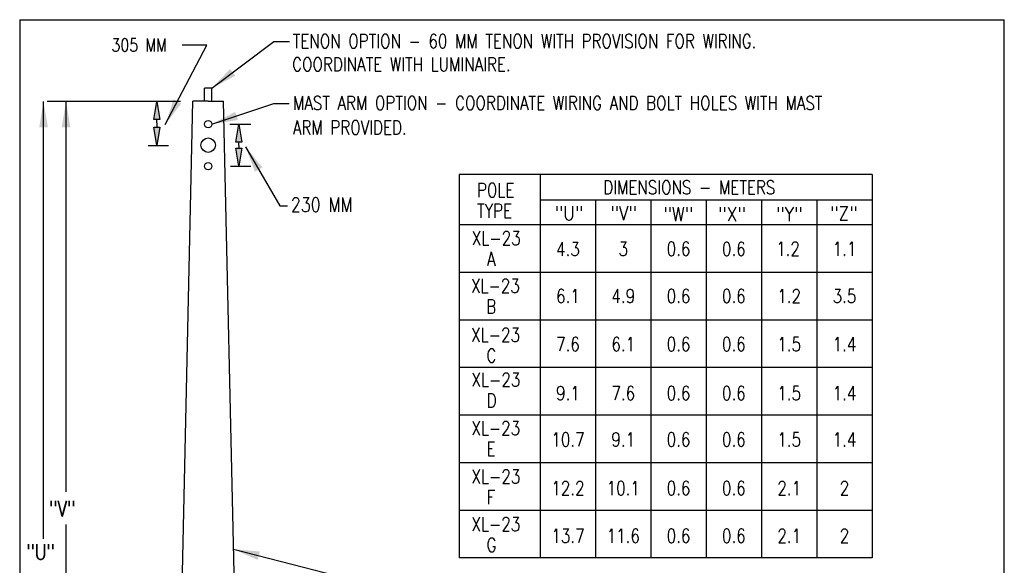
# Model space of a CAD drawing. Header units: inches. Extents: x -5.1 to 7.2, y -6.8 to 2.4.
# Tile 4 of 4: x 0.4 to 7.2, y -1.4 to 2.4. Entities that reach past the tile are written whole.
import ezdxf
from ezdxf.enums import TextEntityAlignment as Align

# ---------------------------------------------------------------- set-up
doc = ezdxf.new("R2010")
doc.units = ezdxf.units.IN
doc.header["$MEASUREMENT"] = 0
doc.layers.add('E-DETL', color=2, linetype='CONTINUOUS')
doc.layers.add('E-DETL-TEXT', color=3, linetype='CONTINUOUS')
doc.styles.add('romans', font='ROMANS.SHX', dxfattribs={"width": 0.8})
doc.styles.get("Standard").update_dxf_attribs({"font": 'ROMANS.SHX', "width": 0.8, "height": 0.125})
doc.dimstyles.get("Standard").update_dxf_attribs({"dimtxt": 0.18, "dimasz": 0.18, "dimexe": 0.18, "dimexo": 0.0625, "dimgap": 0.09, "dimtad": 0, "dimtih": 1, "dimtoh": 1, "dimdec": 4, "dimzin": 0, "dimdsep": 46, "dimtxsty": 'Standard', "dimcen": 0.09, "dimadec": 0, "dimazin": 0, "dimtfac": 1, "dimtdec": 4, "dimtofl": 0, "dimtmove": 0, "dimatfit": 3, "dimfxl": 1, "dimtolj": 1, "dimtzin": 0, "dimarcsym": 0})

msp = doc.modelspace()

# ---------------------------------------------------------------- linework, layer by layer
at = {"layer": 'E-DETL'}
for p, q in [((0.36302, 2.37797), (0.36302, -6.80954)), ((0.36302, 2.37797), (7.17255, 2.37797)), ((7.17255, -6.80954), (7.17255, 2.37797)), ((1.64052, 1.81565), (1.64052, 1.90545)), ((1.69272, 1.90545), (1.64052, 1.90545)), ((1.69272, 1.81565), (1.69272, 1.90545)), ((1.40394, -5.23437), (1.56037, 1.81565)), ((1.66662, 1.81565), (1.56037, 1.81565)), ((1.66662, 1.81565), (1.77287, 1.81565)), ((1.92929, -5.23437), (1.77287, 1.81565)), ((6.2585, 1.30857), (3.4029, 1.30857)), ((3.4029, 1.30857), (3.4029, -1.34344)), ((3.9635, 1.30857), (3.9635, -1.34344)), ((6.2585, 1.30857), (6.2585, -1.34344)), ((6.2585, 1.12945), (3.9635, 1.12945)), ((4.346, 1.12945), (4.346, -1.34344)), ((4.7285, 1.12945), (4.7285, -1.34344)), ((5.111, 1.12945), (5.111, -1.34344)), ((5.4935, 1.12945), (5.4935, -1.34344)), ((5.876, 1.12945), (5.876, -1.34344)), ((6.2585, 0.95925), (3.4029, 0.95925)), ((6.2585, 0.6303), (3.4029, 0.6303)), ((6.2585, 0.30134), (3.4029, 0.30134)), ((6.2585, -0.02762), (3.4029, -0.02762)), ((6.2585, -0.35657), (3.4029, -0.35657)), ((6.2585, -0.68553), (3.4029, -0.68553)), ((6.2585, -1.01449), (3.4029, -1.01449)), ((6.2585, -1.34344), (3.4029, -1.34344))]:
    msp.add_line(p, q, dxfattribs=at)
for centre, radius in [((1.66662, 1.65565), 0.025), ((1.66662, 1.51065), 0.05), ((1.66662, 1.36565), 0.025)]:
    msp.add_circle(centre, radius, dxfattribs=at)
at = {"layer": 'E-DETL-TEXT'}
for p, q in [((0.52785, -1.2104), (0.52785, 1.81301)), ((1.47529, 1.81301), (0.55414, 1.81301)), ((0.68366, -0.88578), (0.68366, 1.81301)), ((1.81558, 1.65565), (1.96119, 1.65565)), ((1.2524, 1.50911), (1.39301, 1.50911)), ((1.82058, 1.36565), (1.96119, 1.36565)), ((0.68536, -3.14273), (0.68536, -1.11264))]:
    msp.add_line(p, q, dxfattribs=at)
for points in [[(1.31074, 1.66524), (1.31074, 1.68683), (1.28991, 1.68683), (1.31074, 1.81183), (1.33158, 1.68683), (1.31074, 1.68683)], [(1.31074, 1.66524), (1.31074, 1.63411), (1.33158, 1.63411), (1.31074, 1.50911), (1.28991, 1.63411), (1.31074, 1.63411)], [(1.87893, 1.50906), (1.87893, 1.53065), (1.85809, 1.53065), (1.87893, 1.65565), (1.89976, 1.53065), (1.87893, 1.53065)], [(1.87893, 1.50906), (1.87893, 1.49065), (1.89976, 1.49065), (1.87893, 1.36565), (1.85809, 1.49065), (1.87893, 1.49065)]]:
    msp.add_lwpolyline(points, dxfattribs=at)
for points in [[(0.49785, 1.63301), (0.55785, 1.63301), (0.52785, 1.81301)], [(0.65366, 1.63301), (0.71366, 1.63301), (0.68366, 1.81301)], [(1.31074, 1.81183), (1.28991, 1.68683), (1.33158, 1.68683)], [(1.31074, 1.51227), (1.28991, 1.63727), (1.33158, 1.63727)], [(1.87893, 1.65565), (1.85809, 1.53065), (1.89976, 1.53065)], [(1.87893, 1.36881), (1.85809, 1.49381), (1.89976, 1.49381)]]:
    msp.add_solid(points, dxfattribs=at)

# ---------------------------------------------------------------- texts
at = {"layer": 'E-DETL-TEXT', "style": 'romans', "width": 0.8}
for s, height, p in [('305 MM', 0.09, (0.99745, 2.15793)), ('TENON OPTION - 60 MM TENON WITH PROVISION FOR WIRING.', 0.095625, (2.2521, 2.18217)), ('COORDINATE WITH LUMINAIRE.', 0.095625, (2.24702, 2.02138)), ('MAST ARM OPTION - COORDINATE WIRING AND BOLT HOLES WITH MAST', 0.095625, (2.25258, 1.75445)), ('ARM PROVIDED.', 0.095625, (2.25258, 1.58498)), ('POLE', 0.095625, (3.52561, 1.15194)), ('DIMENSIONS - METERS', 0.095625, (4.39859, 1.17116)), ('230 MM', 0.1, (2.23851, 1.0498)), ('TYPE', 0.095625, (3.52561, 1.0085)), ('XL-23', 0.095625, (3.48989, 0.82024)), ('  A', 0.095625, (3.48989, 0.67681)), ('XL-23', 0.095625, (3.48386, 0.49065)), ('  B', 0.095625, (3.48386, 0.34721)), ('XL-23', 0.095625, (3.48563, 0.15119)), ('  C', 0.095625, (3.48563, 0.00775)), ('XL-23', 0.095625, (3.48776, -0.15862)), ('  D', 0.095625, (3.48776, -0.30206)), ('XL-23', 0.095625, (3.48634, -0.4933)), ('  E', 0.095625, (3.48634, -0.63673)), ('XL-23', 0.095625, (3.48741, -0.82797)), ('  F', 0.095625, (3.48741, -0.97141)), ('"V"', 0.10625, (0.56682, -1.05571)), ('XL-23', 0.095625, (3.48705, -1.15763)), ('  G', 0.095625, (3.48705, -1.30106)), ('"U"', 0.10625, (0.40981, -1.35425))]:
    msp.add_text(s, height=height, dxfattribs=at).set_placement(p)
at = {"layer": 'E-DETL-TEXT', "style": 'romans', "width": 0.9}
for s, p in [('"U"', (4.16227, 0.99223)), ('"V"', (4.54001, 0.99223)), ('"Z"', (6.06314, 0.99181)), ('"W"', (4.91774, 0.98613)), ('"X"', (5.28939, 0.98613)), ('"Y"', (5.6854, 0.98613))]:
    msp.add_text(s, height=0.09567, dxfattribs=at).set_placement(p, align=Align.CENTER)
at = {"layer": 'E-DETL-TEXT', "style": 'romans', "width": 0.8}
for s, p in [('4.3', (4.15475, 0.7922)), ('3', (4.53725, 0.79431)), ('0.6', (4.91975, 0.79431)), ('0.6', (5.30225, 0.79263)), ('1.2', (5.67678, 0.79337)), ('1.1', (6.06725, 0.79431)), ('6.1', (4.15475, 0.46728)), ('4.9', (4.53725, 0.46728)), ('0.6', (4.91975, 0.46728)), ('0.6', (5.30225, 0.46728)), ('1.2', (5.68475, 0.46728)), ('3.5', (6.06725, 0.46728)), ('7.6', (4.15475, 0.1352)), ('6.1', (4.53725, 0.1352)), ('0.6', (4.91975, 0.1352)), ('0.6', (5.30225, 0.1352)), ('1.5', (5.68475, 0.1352)), ('1.4', (6.06725, 0.1352)), ('9.1', (4.15475, -0.20432)), ('7.6', (4.53725, -0.20432)), ('0.6', (4.91975, -0.20432)), ('0.6', (5.30225, -0.20432)), ('1.5', (5.68475, -0.20432)), ('1.4', (6.06725, -0.20432)), ('10.7', (4.15475, -0.52475)), ('9.1', (4.53725, -0.52475)), ('0.6', (4.91975, -0.52475)), ('0.6', (5.30225, -0.52475)), ('1.5', (5.68475, -0.52475)), ('1.4', (6.06725, -0.52475)), ('12.2', (4.15475, -0.86138)), ('10.1', (4.53725, -0.86138)), ('0.6', (4.91975, -0.86138)), ('0.6', (5.30225, -0.86138)), ('2.1', (5.68475, -0.86138)), ('2', (6.06725, -0.86138)), ('13.7', (4.15475, -1.19049)), ('11.6', (4.53725, -1.19049)), ('0.6', (4.91975, -1.19049)), ('0.6', (5.30225, -1.19049)), ('2.1', (5.68475, -1.19049)), ('2', (6.06725, -1.19049))]:
    msp.add_text(s, height=0.09567, dxfattribs=at).set_placement(p, align=Align.MIDDLE)

# ---------------------------------------------------------------- leaders
at = {"layer": 'E-DETL-TEXT'}
for points in [[(1.36992, 1.65275), (1.65838, 2.20296), (1.48597, 2.20296)], [(1.69272, 1.90545), (2.11969, 2.22805), (2.22871, 2.22805)], [(1.69162, 1.65565), (2.12089, 1.79811), (2.22643, 1.79811)], [(1.9257, 1.49809), (2.16104, 1.09047), (2.21565, 1.09047)], [(1.84162, -1.28305), (3.02614, -1.58542), (3.33411, -1.58542)]]:
    msp.add_leader(points, dimstyle='Standard', override={"dimtmove": 2}, dxfattribs=at)

doc.saveas('drawing.dxf')
